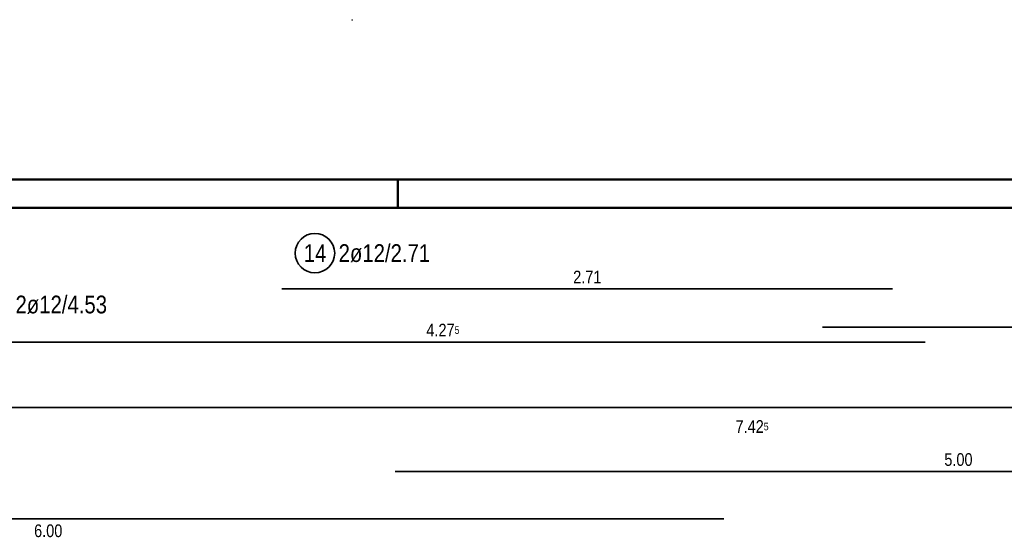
# Model space of a CAD drawing. Header units: millimetres. Extents: x -4.8 to 43.1, y -12 to 21.7.
# Tile 35 of 42: x 13.8 to 18.2, y 19.4 to 21.7. Entities that reach past the tile are written whole.
import ezdxf

# ---------------------------------------------------------------- set-up
doc = ezdxf.new("R2010")
doc.units = ezdxf.units.MM
doc.styles.add('Arial Narrow', font='ARIALN.TTF')

msp = doc.modelspace()

# ---------------------------------------------------------------- linework, layer by layer
at = {"color": 4, "linetype": 'Continuous', "lineweight": 50}
for p, q in [((29.725, 21.025), (0, 21.025)), ((29.6, 20.9), (0.5, 20.9))]:
    msp.add_line(p, q, dxfattribs=at)
at = {"color": 4, "linetype": 'Continuous', "lineweight": 50, "ltscale": 4}
msp.add_line((15.475, 21.025), (15.475, 20.9), dxfattribs=at)
at = {"color": 2, "linetype": 'Continuous', "lineweight": 35}
for p, q in [((17.670782, 20.539809), (14.960782, 20.539816)), ((17.36047, 20.369864), (20.14047, 20.369864)), ((13.562752, 20.30425), (17.816081, 20.30425)), ((20.120369, 20.013787), (12.69758, 20.013787)), ((15.763335, 19.729962), (15.463335, 19.729962)), ((20.163002, 19.729962), (15.763335, 19.729962)), ((10.923029, 19.520115), (16.923029, 19.520115)), ((16.923029, 19.520115), (16.923029, 19.520115))]:
    msp.add_line(p, q, dxfattribs=at)
at = {"color": 9, "linetype": 'Continuous', "lineweight": 0}
msp.add_circle((15.273029, 21.733807), 0.00111, dxfattribs=at)
at = {"color": 2, "linetype": 'Continuous', "lineweight": 35}
msp.add_circle((15.107881, 20.699174), 0.0875, dxfattribs=at)

# ---------------------------------------------------------------- texts
at = {"color": 2, "lineweight": 35, "char_height": 0.07875, "attachment_point": 1, "line_spacing_factor": 0.9, "style": 'Arial Narrow'}
for s, insert in [('14', (15.058269, 20.738549)), ('2ø12/2.71', (15.212881, 20.738549)), ('2ø12/4.53', (13.778599, 20.510425))]:
    msp.add_mtext(s, dxfattribs=dict(at, insert=insert))
at = {"color": 3, "lineweight": 25, "insert": (16.253907, 20.621063), "char_height": 0.05625, "attachment_point": 1, "rotation": 359.999873, "line_spacing_factor": 0.9, "style": 'Arial Narrow'}
msp.add_mtext('2.71', dxfattribs=at)
at = {"color": 3, "lineweight": 25, "char_height": 0.05625, "attachment_point": 1, "line_spacing_factor": 0.9, "style": 'Arial Narrow'}
for s, insert in [('4.27{\\A1;\\H.6x;\\S5;}', (15.602252, 20.3855)), ('7.42{\\A1;\\H.6x;\\S5;}', (16.97451, 19.957587)), ('5.00', (17.901293, 19.811212)), ('6.00', (13.861154, 19.495115))]:
    msp.add_mtext(s, dxfattribs=dict(at, insert=insert))

doc.saveas('drawing.dxf')
